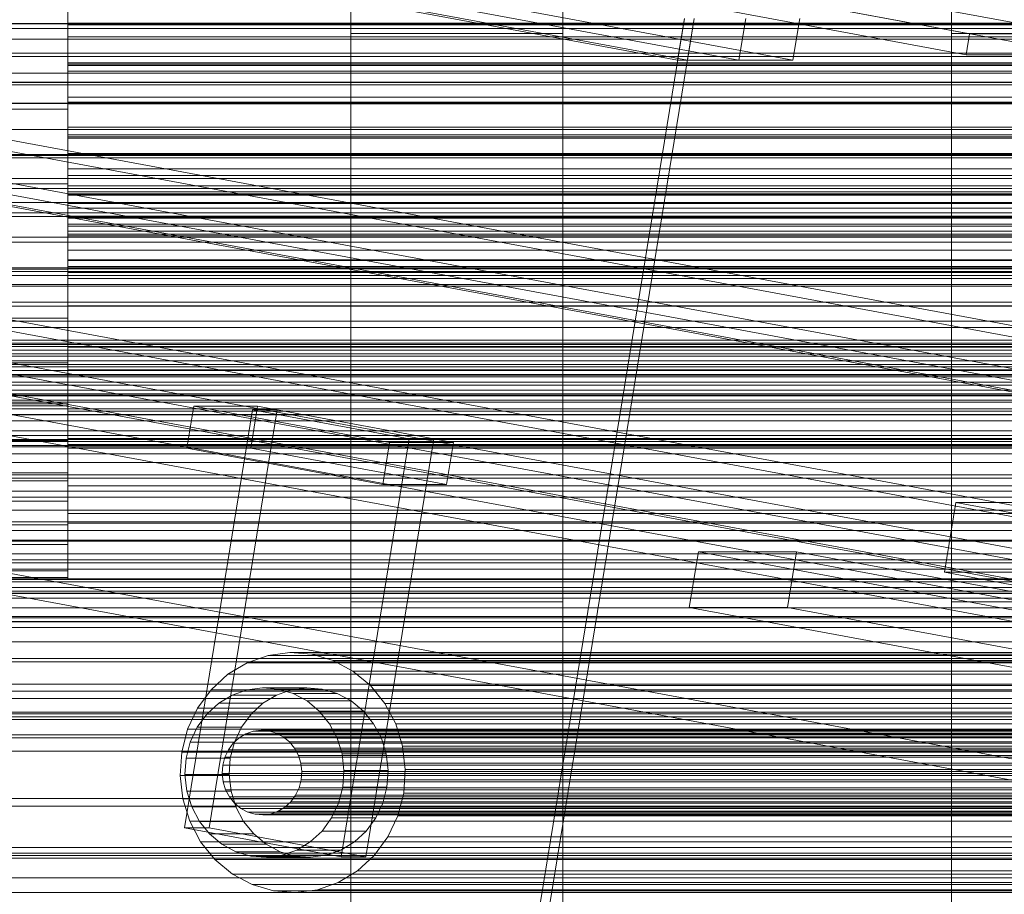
# Model space of a CAD drawing. Header units: millimetres. Extents: x -4395 to 65662, y -65530 to 6847.
# Tile 187 of 256: x -232 to -93, y -35770 to -35646. Entities that reach past the tile are written whole.
import ezdxf

# ---------------------------------------------------------------- set-up
doc = ezdxf.new("R2010")
doc.units = ezdxf.units.MM
for name, color, linetype, lineweight in [('COTAS_O', 1, 'Continuous', 0), ('frontal_C01', 7, 'Continuous', 0), ('frontal_C02', 7, 'Continuous', 0), ('frontal_C03', 7, 'Continuous', 0), ('frontal_C04', 7, 'Continuous', 0), ('frontal_C06', 7, 'Continuous', 0), ('frontal_mezcladora', 7, 'Continuous', 0)]:
    doc.layers.add(name, color=color, linetype=linetype, lineweight=lineweight)
doc.dimstyles.new('R19_100', dxfattribs={"dimtxt": 250, "dimasz": 150, "dimexe": 150, "dimexo": 80, "dimgap": 100, "dimtad": 1, "dimtih": 1, "dimtoh": 1, "dimdsep": 46, "dimcen": 0.09, "dimadec": 0, "dimazin": 0, "dimtfac": 1, "dimtdec": 4, "dimtofl": 0, "dimtmove": 0, "dimatfit": 3, "dimfxl": 1, "dimtolj": 1, "dimtzin": 0, "dimarcsym": 0})

# ---------------------------------------------------------------- blocks, each defined once
blk = doc.blocks.new('DIM_R33_45')
at = {"layer": 'COTAS_O'}
for p, q in [((-1850, -34800), (-1850, -35500)), ((-150, -34800), (-150, -35500)), ((-1850, -35500), (-1700, -35455)), ((-150, -35500), (-300, -35455)), ((-150, -35500), (-1850, -35500)), ((-1850, -35500), (-1700, -35545)), ((-150, -35500), (-300, -35545))]:
    blk.add_line(p, q, dxfattribs=at)
blk.add_text('1700 O', height=250, rotation=180, dxfattribs=at).set_placement((-1000, -35600))
blk = doc.blocks.new('DIM_R33_49')
at = {"layer": 'COTAS_O'}
for p, q in [((-1480, -35300), (-1330, -35255)), ((490, -35300), (340, -35255)), ((-1480, -36000), (-1480, -35300)), ((-1480, -35300), (490, -35300)), ((-1480, -35300), (-1330, -35345)), ((490, -35300), (340, -35345)), ((490, -36000), (490, -35300))]:
    blk.add_line(p, q, dxfattribs=at)
blk.add_text('1970 O', height=250, dxfattribs=at).set_placement((-495, -35200))
blk = doc.blocks.new('DIM_R33_51')
at = {"layer": 'COTAS_O'}
for p, q in [((-1400, -35300), (-1250, -35255)), ((1400, -35300), (1250, -35255)), ((-1400, -36000), (-1400, -35300)), ((-1400, -35300), (1400, -35300)), ((-1400, -35300), (-1250, -35345)), ((1400, -35300), (1250, -35345)), ((1400, -36000), (1400, -35300))]:
    blk.add_line(p, q, dxfattribs=at)
blk.add_text('2800 O', height=250, dxfattribs=at).set_placement((0, -35200))

msp = doc.modelspace()

# ---------------------------------------------------------------- linework, layer by layer
at = {"layer": 'frontal_C01'}
for p, q in [((-185, -35647.71), (-185, -35248.325)), ((-155, -35248.325), (-155, -35647.71)), ((-100, -35647.71), (-100, -35248.325)), ((-185, -35253.97), (-185, -35653.355)), ((-155, -35653.355), (-155, -35253.97)), ((-100, -35253.97), (-100, -35653.355)), ((-185, -35728.153), (-185, -35328.3)), ((-155, -35328.3), (-155, -35728.153)), ((-100, -35728.153), (-100, -35328.3)), ((-185, -35333.946), (-185, -35733.798)), ((-155, -35733.798), (-155, -35333.946)), ((-100, -35333.946), (-100, -35733.798)), ((-185, -35857.011), (-185, -35457.626)), ((-155, -35457.626), (-155, -35857.011)), ((-100, -35857.011), (-100, -35457.626)), ((-185, -35463.271), (-185, -35862.656)), ((-155, -35862.656), (-155, -35463.271)), ((-100, -35463.271), (-100, -35862.656)), ((-185, -35937.454), (-185, -35537.601)), ((-155, -35537.601), (-155, -35937.454)), ((-100, -35937.454), (-100, -35537.601)), ((-185, -35543.247), (-185, -35943.099)), ((-155, -35943.099), (-155, -35543.247)), ((-100, -35543.247), (-100, -35943.099)), ((300, -35646.29), (-300, -35646.29)), ((-300, -35646.374), (300, -35646.374)), ((300, -35648.522), (-300, -35648.522)), ((-155, -35647.71), (-185, -35647.71)), ((-185, -35647.71), (-185, -35653.355)), ((-155, -35653.355), (-155, -35647.71)), ((-70, -35647.71), (-100, -35647.71)), ((-100, -35647.71), (-100, -35653.355)), ((450, -35653.355), (-450, -35653.355)), ((-185, -35653.355), (-155, -35653.355)), ((-100, -35653.355), (-70, -35653.355)), ((-450, -35654.605), (450, -35654.605)), ((300, -35654.647), (-300, -35654.647)), ((300, -35657.568), (-300, -35657.568)), ((300, -35669.659), (-300, -35669.659)), ((300, -35673.107), (-300, -35673.107)), ((-300, -35673.617), (300, -35673.617)), ((-300, -35676.555), (300, -35676.555)), ((300, -35677.238), (-300, -35677.238)), ((300, -35680.858), (-300, -35680.858)), ((450, -35683.261), (-450, -35683.261)), ((-450, -35691.729), (450, -35691.729)), ((-300, -35696.049), (300, -35696.049)), ((300, -35697.488), (-300, -35697.488)), ((300, -35702.547), (-300, -35702.547)), ((300, -35704.589), (-300, -35704.589)), ((300, -35705.152), (-300, -35705.152)), ((-300, -35707.22), (300, -35707.22)), ((-300, -35712.476), (300, -35712.476)), ((300, -35713.311), (-300, -35713.311)), ((300, -35715.151), (-300, -35715.151)), ((300, -35716.814), (-300, -35716.814)), ((-300, -35719.546), (300, -35719.546)), ((350, -35722.216), (-350, -35722.216)), ((300, -35721.333), (-300, -35721.333)), ((-300, -35722.641), (300, -35722.641)), ((350, -35723.545), (-350, -35723.545)), ((-450, -35725.33), (450, -35725.33)), ((-300, -35724.87), (300, -35724.87)), ((350, -35726.638), (-350, -35726.638)), ((-300, -35726.13), (300, -35726.13)), ((-300, -35726.913), (300, -35726.913)), ((300, -35727.629), (-300, -35727.629)), ((-155, -35728.153), (-185, -35728.153)), ((-185, -35728.153), (-185, -35733.798)), ((-155, -35733.798), (-155, -35728.153)), ((-70, -35728.153), (-100, -35728.153)), ((-100, -35728.153), (-100, -35733.798)), ((350, -35730.425), (-350, -35730.425)), ((-300, -35730.926), (300, -35730.926)), ((300, -35731.772), (-300, -35731.772)), ((450, -35733.798), (-450, -35733.798)), ((-185, -35733.798), (-155, -35733.798)), ((-100, -35733.798), (-70, -35733.798)), ((350, -35736.14), (-350, -35736.14)), ((300, -35736.632), (-300, -35736.632)), ((350, -35741.807), (-350, -35741.807)), ((-350, -35749.274), (350, -35749.274)), ((350, -35755.959), (-350, -35755.959)), ((300, -35757.079), (-300, -35757.079)), ((300, -35762.921), (-300, -35762.921)), ((450, -35763.704), (-450, -35763.704)), ((350, -35764.041), (-350, -35764.041))]:
    msp.add_line(p, q, dxfattribs=at)
at = {"layer": 'frontal_C02'}
for p, q in [((-300, -35647.004), (300, -35647.004)), ((300, -35657.64), (-300, -35657.64)), ((300, -35661.317), (-300, -35661.317)), ((-450, -35665.314), (450, -35665.314)), ((-300, -35664.859), (300, -35664.859)), ((-300, -35664.994), (300, -35664.994)), ((300, -35668.247), (-300, -35668.247)), ((300, -35671.636), (-300, -35671.636)), ((450, -35677.236), (-450, -35677.236)), ((300, -35681.386), (-300, -35681.386)), ((300, -35686.287), (-300, -35686.287)), ((300, -35689.345), (-300, -35689.345)), ((-300, -35691.522), (300, -35691.522)), ((300, -35693.056), (-300, -35693.056)), ((300, -35694.546), (-300, -35694.546)), ((-300, -35695.987), (300, -35695.987)), ((-300, -35696.036), (300, -35696.036)), ((300, -35697.083), (-300, -35697.083)), ((450, -35698.723), (-450, -35698.723)), ((300, -35698.179), (-300, -35698.179)), ((300, -35698.876), (-300, -35698.876)), ((-300, -35699.603), (300, -35699.603)), ((300, -35699.9), (-300, -35699.9)), ((-300, -35700.81), (300, -35700.81)), ((300, -35701.629), (-300, -35701.629)), ((-300, -35706.197), (300, -35706.197)), ((-300, -35708.405), (300, -35708.405)), ((-450, -35710.645), (450, -35710.645)), ((300, -35710.168), (-300, -35710.168)), ((300, -35718.036), (-300, -35718.036)), ((300, -35719.429), (-300, -35719.429)), ((-300, -35730.229), (300, -35730.229)), ((300, -35739.779), (-300, -35739.779)), ((-300, -35740.783), (300, -35740.783)), ((300, -35743.764), (-300, -35743.764)), ((-300, -35743.984), (300, -35743.984)), ((-300, -35744.426), (300, -35744.426)), ((300, -35744.772), (-300, -35744.772)), ((-300, -35746.963), (300, -35746.963)), ((300, -35747.401), (-300, -35747.401)), ((-300, -35764.404), (300, -35764.404)), ((-250, -35767.183), (250, -35767.183)), ((300, -35769.257), (-300, -35769.257))]:
    msp.add_line(p, q, dxfattribs=at)
at = {"layer": 'frontal_C03'}
for p, q in [((-1580, -35650.969), (1620, -35650.969)), ((1620, -35654.969), (-1580, -35654.969)), ((-1580, -35726.969), (1620, -35726.969)), ((-1580, -35730.969), (1620, -35730.969))]:
    msp.add_line(p, q, dxfattribs=at)
at = {"layer": 'frontal_C04'}
for p, q in [((-225, -34605.183), (-225, -35681.065)), ((-225, -35681.065), (-225, -35516.618)), ((-225, -35687.991), (-225, -35521.987)), ((-225, -35694.343), (-225, -35526.877)), ((-225, -35700.114), (-225, -35531.292)), ((-225, -35705.299), (-225, -35535.234)), ((-225, -35709.889), (-225, -35538.705)), ((-225, -35713.881), (-225, -35541.709)), ((-225, -35717.268), (-225, -35544.246)), ((-225, -35720.046), (-225, -35546.32)), ((-225, -35722.211), (-225, -35547.931)), ((-225, -35723.76), (-225, -35549.081)), ((-225, -35724.69), (-225, -35549.77)), ((-225, -35550), (-225, -35725)), ((-225, -35648.209), (-225, -35637.5)), ((-225, -35639.718), (-225, -35646.253)), ((-225, -35640.5), (-225, -35652.066)), ((-225, -35640.561), (-225, -35646.253)), ((-225, -35646.496), (-225, -35640.561)), ((-225, -35641.668), (-225, -35653.033)), ((-225, -35646.253), (225, -35646.253)), ((-225, -35646.253), (-225, -35652.237)), ((225, -35646.496), (-225, -35646.496)), ((-225, -35646.496), (-225, -35652.237)), ((-225, -35651.879), (-225, -35646.496)), ((-225, -35652.066), (-225, -35648.209)), ((-225, -35648.209), (225, -35648.209)), ((-225, -35657.453), (-225, -35648.209)), ((225, -35651.879), (-225, -35651.879)), ((-225, -35651.879), (-225, -35657.668)), ((-225, -35656.709), (-225, -35651.879)), ((225, -35652.066), (-225, -35652.066)), ((-225, -35652.066), (-225, -35662.05)), ((-225, -35652.237), (225, -35652.237)), ((-225, -35652.237), (-225, -35657.668)), ((-225, -35653.033), (-225, -35662.36)), ((225, -35653.033), (-225, -35653.033)), ((225, -35656.709), (-225, -35656.709)), ((-225, -35656.709), (-225, -35662.539)), ((-225, -35660.98), (-225, -35656.709)), ((-250, -35658.417), (-225, -35658.417)), ((-225, -35662.05), (-225, -35657.453)), ((-225, -35657.453), (225, -35657.453)), ((-225, -35664.952), (-225, -35657.453)), ((-225, -35657.668), (225, -35657.668)), ((-225, -35657.668), (-225, -35662.539)), ((-225, -35700.417), (-225, -35658.417)), ((225, -35660.98), (-225, -35660.98)), ((-225, -35660.98), (-225, -35666.849)), ((-225, -35664.689), (-225, -35660.98)), ((225, -35662.05), (-225, -35662.05)), ((-225, -35662.05), (-225, -35670.148)), ((-225, -35662.36), (-225, -35669.291)), ((225, -35662.36), (-225, -35662.36)), ((-225, -35662.539), (225, -35662.539)), ((-225, -35662.539), (-225, -35666.849)), ((225, -35664.689), (-225, -35664.689)), ((-225, -35664.689), (-225, -35670.592)), ((-225, -35667.833), (-225, -35664.689)), ((-225, -35670.148), (-225, -35664.952)), ((-225, -35664.952), (225, -35664.952)), ((-225, -35670.477), (-225, -35664.952)), ((-225, -35666.849), (225, -35666.849)), ((-225, -35666.849), (-225, -35670.592)), ((225, -35667.833), (-225, -35667.833)), ((-225, -35667.833), (-225, -35673.765)), ((-225, -35670.41), (-225, -35667.833)), ((-250, -35669), (-225, -35669)), ((-225, -35711), (-225, -35669)), ((-225, -35669.291), (-225, -35673.559)), ((225, -35669.291), (-225, -35669.291)), ((225, -35670.148), (-225, -35670.148)), ((-225, -35670.148), (-225, -35676.115)), ((225, -35670.41), (-225, -35670.41)), ((-225, -35670.41), (-225, -35676.366)), ((-225, -35672.417), (-225, -35670.41)), ((-225, -35671.787), (-225, -35670.417)), ((225, -35670.417), (-225, -35670.417)), ((-225, -35676.115), (-225, -35670.477)), ((-225, -35670.477), (225, -35670.477)), ((-225, -35673.861), (-225, -35670.477)), ((-225, -35670.592), (225, -35670.592)), ((-225, -35670.592), (-225, -35673.765)), ((-225, -35675.689), (-225, -35671.787)), ((225, -35671.787), (-225, -35671.787)), ((225, -35672.417), (-225, -35672.417)), ((-225, -35672.417), (-225, -35678.392)), ((-225, -35673.851), (-225, -35672.417)), ((-225, -35673.559), (-225, -35675)), ((225, -35673.559), (-225, -35673.559)), ((-225, -35673.765), (225, -35673.765)), ((-225, -35673.765), (-225, -35676.366)), ((225, -35673.851), (-225, -35673.851)), ((-225, -35673.851), (-225, -35679.84)), ((-225, -35674.713), (-225, -35673.851)), ((-225, -35679.769), (-225, -35673.861)), ((-225, -35673.861), (225, -35673.861)), ((-225, -35675), (-225, -35673.861)), ((225, -35674.713), (-225, -35674.713)), ((-225, -35674.713), (-225, -35680.71)), ((-225, -35675), (-225, -35674.713)), ((-225, -35675), (225, -35675)), ((-225, -35681), (-225, -35675)), ((-225, -35681.528), (-225, -35675.689)), ((225, -35675.689), (-225, -35675.689)), ((225, -35676.115), (-225, -35676.115)), ((-225, -35676.115), (-225, -35679.769)), ((-225, -35676.366), (225, -35676.366)), ((-225, -35676.366), (-225, -35678.392)), ((-225, -35678.392), (225, -35678.392)), ((-225, -35678.392), (-225, -35679.84)), ((225, -35679.769), (-225, -35679.769)), ((-225, -35679.769), (-225, -35681)), ((-225, -35679.84), (225, -35679.84)), ((-225, -35679.84), (-225, -35680.71)), ((-225, -35680.71), (225, -35680.71)), ((-225, -35680.71), (-225, -35681)), ((-250, -35681.065), (-225, -35681.065)), ((250, -35681.417), (-250, -35681.417)), ((250, -35681.949), (-250, -35681.949)), ((225, -35681), (-225, -35681)), ((-225, -35682.37), (-225, -35681)), ((-225, -35681.065), (-225, -35687.991)), ((-225, -35688.417), (-225, -35681.528)), ((225, -35681.528), (-225, -35681.528)), ((250, -35683.467), (-250, -35683.467)), ((-225, -35686.272), (-225, -35682.37)), ((225, -35682.37), (-225, -35682.37)), ((250, -35685.738), (-250, -35685.738)), ((-225, -35692.112), (-225, -35686.272)), ((225, -35686.272), (-225, -35686.272)), ((-250, -35687.991), (-225, -35687.991)), ((-250, -35688.417), (250, -35688.417)), ((-225, -35687.991), (-225, -35694.343)), ((-225, -35688.417), (-225, -35695.305)), ((-225, -35688.417), (225, -35688.417)), ((250, -35691.095), (-250, -35691.095)), ((250, -35692), (-250, -35692)), ((250, -35692.533), (-250, -35692.533)), ((250, -35693.366), (-250, -35693.366)), ((-225, -35699), (-225, -35692.112)), ((225, -35692.112), (-225, -35692.112)), ((250, -35694.05), (-250, -35694.05)), ((-250, -35694.343), (-225, -35694.343)), ((-225, -35694.343), (-225, -35700.114)), ((250, -35694.884), (-250, -35694.884)), ((250, -35695.417), (-250, -35695.417)), ((-225, -35695.305), (-225, -35701.144)), ((225, -35695.305), (-225, -35695.305)), ((250, -35696.321), (-250, -35696.321)), ((-250, -35699), (250, -35699)), ((-250, -35700.114), (-225, -35700.114)), ((-225, -35699), (-225, -35705.888)), ((-225, -35699), (225, -35699)), ((-225, -35700.114), (-225, -35705.299)), ((-250, -35700.417), (-225, -35700.417)), ((250, -35701.679), (-250, -35701.679)), ((-225, -35701.144), (-225, -35705.046)), ((225, -35701.144), (-225, -35701.144)), ((250, -35703.95), (-250, -35703.95)), ((-250, -35705.299), (-225, -35705.299)), ((250, -35705.467), (-250, -35705.467)), ((-225, -35705.046), (-225, -35706.417)), ((225, -35705.046), (-225, -35705.046)), ((-225, -35705.299), (-225, -35709.889)), ((-225, -35705.888), (-225, -35711.728)), ((225, -35705.888), (-225, -35705.888)), ((250, -35706), (-250, -35706)), ((225, -35706.417), (-225, -35706.417)), ((-250, -35709.889), (-225, -35709.889)), ((-225, -35709.889), (-225, -35713.881)), ((-250, -35711), (-225, -35711)), ((-225, -35711.728), (-225, -35715.63)), ((225, -35711.728), (-225, -35711.728)), ((-250, -35713.881), (-225, -35713.881)), ((-225, -35713.881), (-225, -35717.268)), ((-225, -35715.63), (-225, -35717)), ((225, -35715.63), (-225, -35715.63)), ((225, -35717), (-225, -35717)), ((-250, -35717.268), (-225, -35717.268)), ((-225, -35717.268), (-225, -35720.046)), ((-250, -35720.046), (-225, -35720.046)), ((-225, -35720.046), (-225, -35722.211)), ((-250, -35722.211), (-225, -35722.211)), ((-225, -35722.211), (-225, -35723.76)), ((-250, -35723.76), (-225, -35723.76)), ((-225, -35723.76), (-225, -35724.69)), ((-350, -35725), (350, -35725)), ((-250, -35724.69), (-225, -35724.69)), ((-225, -35725), (-250, -35725)), ((-225, -35724.69), (-225, -35725)), ((350, -35729), (-350, -35729))]:
    msp.add_line(p, q, dxfattribs=at)
at = {"layer": 'frontal_C06'}
for p, q in [((-32.758, -35659.737), (-1382.758, -35409.737)), ((-89.448, -35646.516), (-1328.578, -35417.047)), ((-1318.083, -35421.714), (-97.432, -35647.761)), ((-97.914, -35650.716), (-1318.565, -35424.67)), ((-137.361, -35651.495), (-1302.576, -35435.714)), ((-1287.642, -35435.714), (-122.426, -35651.495)), ((-138.75, -35651.495), (-1245.607, -35446.521)), ((-1236.924, -35446.521), (-130.067, -35651.495)), ((-1469.857, -35460.817), (9.492, -35734.77)), ((18.175, -35734.77), (-1461.174, -35460.817)), ((-1332.668, -35460.817), (146.681, -35734.77)), ((155.364, -35734.77), (-1323.985, -35460.817)), ((8.53, -35740.682), (-1470.819, -35466.728)), ((-1462.137, -35466.728), (17.212, -35740.682)), ((145.719, -35740.682), (-1333.63, -35466.728)), ((-1324.947, -35466.728), (154.402, -35740.682)), ((-1471.301, -35469.684), (8.048, -35743.638)), ((9.437, -35743.638), (-1469.911, -35469.684)), ((-1398.802, -35508.263), (-48.802, -35758.263)), ((72.758, -35758.263), (-1277.242, -35508.263)), ((-49.284, -35761.218), (-1399.284, -35511.218)), ((-1277.724, -35511.218), (72.276, -35761.218)), ((-800.183, -35567.209), (152.531, -35743.638)), ((153.92, -35743.638), (-798.794, -35567.209)), ((-167.79, -35829.826), (-137.787, -35645.583)), ((-136.398, -35645.583), (-166.401, -35829.826)), ((-138.75, -35651.495), (-137.787, -35645.583)), ((-137.361, -35651.495), (-136.398, -35645.583)), ((-129.104, -35645.583), (-130.067, -35651.495)), ((-121.463, -35645.583), (-122.426, -35651.495)), ((-97.914, -35650.716), (-97.432, -35647.761)), ((-97.432, -35647.761), (24.128, -35647.761)), ((-130.067, -35651.495), (-138.75, -35651.495)), ((-122.426, -35651.495), (-137.361, -35651.495)), ((23.646, -35650.716), (-97.914, -35650.716)), ((-208.501, -35760.103), (-198.874, -35700.987)), ((-208.165, -35706.386), (-207.203, -35700.474)), ((-198.172, -35700.474), (-207.203, -35700.474)), ((-207.203, -35700.474), (-179.485, -35705.607)), ((-205.027, -35760.103), (-195.401, -35700.987)), ((-199.135, -35706.386), (-198.172, -35700.474)), ((-195.401, -35700.987), (-198.874, -35700.987)), ((-198.874, -35700.987), (-176.7, -35705.094)), ((-170.455, -35705.607), (-198.172, -35700.474)), ((-173.227, -35705.094), (-195.401, -35700.987)), ((-186.326, -35764.209), (-176.7, -35705.094)), ((-173.227, -35705.094), (-182.853, -35764.209)), ((-180.448, -35711.519), (-179.485, -35705.607)), ((-179.485, -35705.607), (-170.455, -35705.607)), ((-176.7, -35705.094), (-173.227, -35705.094)), ((-170.455, -35705.607), (-171.417, -35711.519)), ((-180.448, -35711.519), (-208.165, -35706.386)), ((-208.165, -35706.386), (-199.135, -35706.386)), ((-199.135, -35706.386), (-171.417, -35711.519)), ((-171.417, -35711.519), (-180.448, -35711.519)), ((-100.981, -35723.962), (-99.377, -35714.109)), ((-79.927, -35714.109), (-99.377, -35714.109)), ((-99.377, -35714.109), (-16.224, -35729.508)), ((-137.085, -35728.941), (-135.801, -35721.059)), ((-121.909, -35721.059), (-135.801, -35721.059)), ((-135.801, -35721.059), (21.265, -35750.145)), ((-123.192, -35728.941), (-121.909, -35721.059)), ((35.158, -35750.145), (-121.909, -35721.059)), ((-17.828, -35739.36), (-100.981, -35723.962)), ((-100.981, -35723.962), (-81.532, -35723.962)), ((19.982, -35758.027), (-137.085, -35728.941)), ((-137.085, -35728.941), (-123.192, -35728.941)), ((-123.192, -35728.941), (33.874, -35758.027)), ((-199.662, -35736.761), (-196.695, -35735.716)), ((-196.695, -35735.716), (-193.593, -35735.308)), ((-69.925, -35735.716), (-196.695, -35735.716)), ((-193.593, -35735.308), (-190.477, -35735.554)), ((-66.824, -35735.308), (-193.593, -35735.308)), ((-190.477, -35735.554), (-187.465, -35736.443)), ((-63.707, -35735.554), (-190.477, -35735.554)), ((-187.465, -35736.443), (-184.674, -35737.942)), ((-60.695, -35736.443), (-187.465, -35736.443)), ((-202.382, -35738.403), (-199.662, -35736.761)), ((-72.893, -35736.761), (-199.662, -35736.761)), ((-184.674, -35737.942), (-182.21, -35739.993)), ((-57.904, -35737.942), (-184.674, -35737.942)), ((-204.748, -35740.579), (-202.382, -35738.403)), ((-75.612, -35738.403), (-202.382, -35738.403)), ((-206.671, -35743.206), (-204.748, -35740.579)), ((-77.979, -35740.579), (-204.748, -35740.579)), ((-201.757, -35741.332), (-199.662, -35740.595)), ((-199.662, -35740.595), (-197.473, -35740.307)), ((-193.411, -35740.595), (-199.662, -35740.595)), ((-197.473, -35740.307), (-195.273, -35740.48)), ((-191.221, -35740.307), (-197.473, -35740.307)), ((-193.411, -35740.595), (-195.505, -35741.332)), ((-195.273, -35740.48), (-193.147, -35741.108)), ((-189.021, -35740.48), (-195.273, -35740.48)), ((-191.221, -35740.307), (-193.411, -35740.595)), ((-189.021, -35740.48), (-191.221, -35740.307)), ((-186.895, -35741.108), (-189.021, -35740.48)), ((-182.21, -35739.993), (-180.169, -35742.516)), ((-55.44, -35739.993), (-182.21, -35739.993)), ((-203.677, -35742.491), (-201.757, -35741.332)), ((-195.505, -35741.332), (-201.757, -35741.332)), ((-195.505, -35741.332), (-197.425, -35742.491)), ((-193.147, -35741.108), (-191.177, -35742.166)), ((-186.895, -35741.108), (-193.147, -35741.108)), ((-184.925, -35742.166), (-186.895, -35741.108)), ((-208.077, -35746.183), (-206.671, -35743.206)), ((-79.902, -35743.206), (-206.671, -35743.206)), ((-205.347, -35744.028), (-203.677, -35742.491)), ((-197.425, -35742.491), (-203.677, -35742.491)), ((-197.425, -35742.491), (-199.096, -35744.028)), ((-191.177, -35742.166), (-189.438, -35743.613)), ((-184.925, -35742.166), (-191.177, -35742.166)), ((-183.186, -35743.613), (-184.925, -35742.166)), ((-180.169, -35742.516), (-178.629, -35745.416)), ((-53.399, -35742.516), (-180.169, -35742.516)), ((-206.705, -35745.882), (-205.347, -35744.028)), ((-199.096, -35744.028), (-205.347, -35744.028)), ((-199.096, -35744.028), (-200.453, -35745.882)), ((-189.438, -35743.613), (-187.997, -35745.395)), ((-183.186, -35743.613), (-189.438, -35743.613)), ((-181.746, -35745.395), (-183.186, -35743.613)), ((-208.911, -35749.395), (-208.077, -35746.183)), ((-81.307, -35746.183), (-208.077, -35746.183)), ((-207.697, -35747.983), (-206.705, -35745.882)), ((-200.453, -35745.882), (-206.705, -35745.882)), ((-200.453, -35745.882), (-201.445, -35747.983)), ((-198.778, -35746.449), (-197.683, -35746.305)), ((-197.683, -35746.305), (-196.583, -35746.392)), ((-62.23, -35746.305), (-197.683, -35746.305)), ((-187.997, -35745.395), (-186.91, -35747.442)), ((-181.746, -35745.395), (-187.997, -35745.395)), ((-180.658, -35747.442), (-181.746, -35745.395)), ((-178.629, -35745.416), (-177.649, -35748.581)), ((-51.859, -35745.416), (-178.629, -35745.416)), ((-201.62, -35748.165), (-200.785, -35747.397)), ((-200.785, -35747.397), (-199.825, -35746.818)), ((-65.332, -35747.397), (-200.785, -35747.397)), ((-199.825, -35746.818), (-198.778, -35746.449)), ((-64.372, -35746.818), (-199.825, -35746.818)), ((-63.325, -35746.449), (-198.778, -35746.449)), ((-196.583, -35746.392), (-195.52, -35746.706)), ((-61.13, -35746.392), (-196.583, -35746.392)), ((-195.52, -35746.706), (-194.535, -35747.235)), ((-60.067, -35746.706), (-195.52, -35746.706)), ((-194.535, -35747.235), (-193.665, -35747.958)), ((-59.082, -35747.235), (-194.535, -35747.235)), ((-186.91, -35747.442), (-186.218, -35749.676)), ((-180.658, -35747.442), (-186.91, -35747.442)), ((-179.967, -35749.676), (-180.658, -35747.442)), ((-208.285, -35750.25), (-207.697, -35747.983)), ((-201.445, -35747.983), (-207.697, -35747.983)), ((-202.795, -35750.143), (-202.299, -35749.093)), ((-202.299, -35749.093), (-201.62, -35748.165)), ((-66.846, -35749.093), (-202.299, -35749.093)), ((-201.445, -35747.983), (-202.034, -35750.25)), ((-66.167, -35748.165), (-201.62, -35748.165)), ((-193.665, -35747.958), (-192.945, -35748.849)), ((-58.213, -35747.958), (-193.665, -35747.958)), ((-192.945, -35748.849), (-192.402, -35749.873)), ((-57.492, -35748.849), (-192.945, -35748.849)), ((-177.649, -35748.581), (-177.267, -35751.888)), ((-50.88, -35748.581), (-177.649, -35748.581)), ((-209.141, -35752.718), (-208.911, -35749.395)), ((-208.911, -35749.395), (-82.141, -35749.395)), ((-208.448, -35752.596), (-208.285, -35750.25)), ((-208.285, -35750.25), (-202.034, -35750.25)), ((-203.089, -35751.277), (-202.795, -35750.143)), ((-67.342, -35750.143), (-202.795, -35750.143)), ((-202.034, -35750.25), (-202.196, -35752.596)), ((-192.402, -35749.873), (-192.056, -35750.99)), ((-56.949, -35749.873), (-192.402, -35749.873)), ((-186.218, -35749.676), (-185.949, -35752.01)), ((-179.967, -35749.676), (-186.218, -35749.676)), ((-179.697, -35752.01), (-179.967, -35749.676)), ((-203.17, -35752.45), (-203.089, -35751.277)), ((-203.089, -35751.277), (-67.637, -35751.277)), ((-192.056, -35750.99), (-191.921, -35752.157)), ((-56.603, -35750.99), (-192.056, -35750.99)), ((-177.267, -35751.888), (-177.498, -35755.212)), ((-50.497, -35751.888), (-177.267, -35751.888)), ((-208.759, -35756.026), (-209.141, -35752.718)), ((-82.371, -35752.718), (-209.141, -35752.718)), ((-208.178, -35754.931), (-208.448, -35752.596)), ((-202.196, -35752.596), (-208.448, -35752.596)), ((-203.036, -35753.617), (-203.17, -35752.45)), ((-67.718, -35752.45), (-203.17, -35752.45)), ((-202.196, -35752.596), (-201.927, -35754.931)), ((-191.921, -35752.157), (-192.002, -35753.33)), ((-56.468, -35752.157), (-191.921, -35752.157)), ((-185.949, -35752.01), (-186.111, -35754.356)), ((-179.697, -35752.01), (-185.949, -35752.01)), ((-179.86, -35754.356), (-179.697, -35752.01)), ((-202.69, -35754.734), (-203.036, -35753.617)), ((-67.583, -35753.617), (-203.036, -35753.617)), ((-192.296, -35754.463), (-192.792, -35755.514)), ((-192.002, -35753.33), (-192.296, -35754.463)), ((-56.844, -35754.463), (-192.296, -35754.463)), ((-56.55, -35753.33), (-192.002, -35753.33)), ((-186.111, -35754.356), (-186.7, -35756.624)), ((-179.86, -35754.356), (-186.111, -35754.356)), ((-180.448, -35756.624), (-179.86, -35754.356)), ((-207.779, -35759.19), (-208.759, -35756.026)), ((-81.989, -35756.026), (-208.759, -35756.026)), ((-207.487, -35757.165), (-208.178, -35754.931)), ((-201.927, -35754.931), (-208.178, -35754.931)), ((-202.146, -35755.758), (-202.69, -35754.734)), ((-67.237, -35754.734), (-202.69, -35754.734)), ((-201.426, -35756.648), (-202.146, -35755.758)), ((-66.694, -35755.758), (-202.146, -35755.758)), ((-201.927, -35754.931), (-201.235, -35757.165)), ((-192.792, -35755.514), (-193.471, -35756.441)), ((-57.34, -35755.514), (-192.792, -35755.514)), ((-177.498, -35755.212), (-178.331, -35758.424)), ((-50.728, -35755.212), (-177.498, -35755.212)), ((-206.399, -35759.212), (-207.487, -35757.165)), ((-201.235, -35757.165), (-207.487, -35757.165)), ((-200.556, -35757.372), (-201.426, -35756.648)), ((-65.973, -35756.648), (-201.426, -35756.648)), ((-201.235, -35757.165), (-200.148, -35759.212)), ((-199.571, -35757.901), (-200.556, -35757.372)), ((-65.104, -35757.372), (-200.556, -35757.372)), ((-194.306, -35757.209), (-195.266, -35757.789)), ((-193.471, -35756.441), (-194.306, -35757.209)), ((-58.854, -35757.209), (-194.306, -35757.209)), ((-58.019, -35756.441), (-193.471, -35756.441)), ((-186.7, -35756.624), (-187.692, -35758.725)), ((-180.448, -35756.624), (-186.7, -35756.624)), ((-181.44, -35758.725), (-180.448, -35756.624)), ((-198.508, -35758.215), (-199.571, -35757.901)), ((-64.119, -35757.901), (-199.571, -35757.901)), ((-197.408, -35758.302), (-198.508, -35758.215)), ((-63.056, -35758.215), (-198.508, -35758.215)), ((-196.314, -35758.158), (-197.408, -35758.302)), ((-61.956, -35758.302), (-197.408, -35758.302)), ((-195.266, -35757.789), (-196.314, -35758.158)), ((-60.861, -35758.158), (-196.314, -35758.158)), ((-59.814, -35757.789), (-195.266, -35757.789)), ((-187.692, -35758.725), (-189.049, -35760.579)), ((-181.44, -35758.725), (-187.692, -35758.725)), ((-182.798, -35760.579), (-181.44, -35758.725)), ((-178.331, -35758.424), (-179.737, -35761.4)), ((-51.562, -35758.424), (-178.331, -35758.424)), ((-186.326, -35764.209), (-208.501, -35760.103)), ((-208.501, -35760.103), (-205.027, -35760.103)), ((-206.239, -35762.09), (-207.779, -35759.19)), ((-81.009, -35759.19), (-207.779, -35759.19)), ((-204.959, -35760.993), (-206.399, -35759.212)), ((-200.148, -35759.212), (-206.399, -35759.212)), ((-205.027, -35760.103), (-182.853, -35764.209)), ((-200.148, -35759.212), (-198.707, -35760.993)), ((-203.22, -35762.441), (-204.959, -35760.993)), ((-198.707, -35760.993), (-204.959, -35760.993)), ((-198.707, -35760.993), (-196.968, -35762.441)), ((-189.049, -35760.579), (-190.72, -35762.115)), ((-182.798, -35760.579), (-189.049, -35760.579)), ((-184.468, -35762.115), (-182.798, -35760.579)), ((-179.737, -35761.4), (-181.66, -35764.027)), ((-52.967, -35761.4), (-179.737, -35761.4)), ((-204.198, -35764.614), (-206.239, -35762.09)), ((-79.469, -35762.09), (-206.239, -35762.09)), ((-201.25, -35763.499), (-203.22, -35762.441)), ((-196.968, -35762.441), (-203.22, -35762.441)), ((-196.968, -35762.441), (-194.998, -35763.499)), ((-190.72, -35762.115), (-192.64, -35763.275)), ((-184.468, -35762.115), (-190.72, -35762.115)), ((-186.388, -35763.275), (-184.468, -35762.115)), ((-199.124, -35764.126), (-201.25, -35763.499)), ((-194.998, -35763.499), (-201.25, -35763.499)), ((-196.924, -35764.3), (-199.124, -35764.126)), ((-192.872, -35764.126), (-199.124, -35764.126)), ((-194.734, -35764.012), (-196.924, -35764.3)), ((-190.672, -35764.3), (-196.924, -35764.3)), ((-194.998, -35763.499), (-192.872, -35764.126)), ((-192.64, -35763.275), (-194.734, -35764.012)), ((-188.483, -35764.012), (-194.734, -35764.012)), ((-192.872, -35764.126), (-190.672, -35764.3)), ((-186.388, -35763.275), (-192.64, -35763.275)), ((-190.672, -35764.3), (-188.483, -35764.012)), ((-188.483, -35764.012), (-186.388, -35763.275)), ((-182.853, -35764.209), (-186.326, -35764.209)), ((-181.66, -35764.027), (-184.027, -35766.204)), ((-54.89, -35764.027), (-181.66, -35764.027)), ((-201.735, -35766.665), (-204.198, -35764.614)), ((-77.429, -35764.614), (-204.198, -35764.614)), ((-198.944, -35768.163), (-201.735, -35766.665)), ((-74.965, -35766.665), (-201.735, -35766.665)), ((-184.027, -35766.204), (-186.746, -35767.846)), ((-57.257, -35766.204), (-184.027, -35766.204)), ((-195.932, -35769.053), (-198.944, -35768.163)), ((-72.174, -35768.163), (-198.944, -35768.163)), ((-186.746, -35767.846), (-189.713, -35768.891)), ((-59.976, -35767.846), (-186.746, -35767.846)), ((-192.815, -35769.298), (-195.932, -35769.053)), ((-69.162, -35769.053), (-195.932, -35769.053)), ((-189.713, -35768.891), (-192.815, -35769.298)), ((-66.045, -35769.298), (-192.815, -35769.298)), ((-62.944, -35768.891), (-189.713, -35768.891))]:
    msp.add_line(p, q, dxfattribs=at)
at = {"layer": 'frontal_mezcladora'}
msp.add_line((-750, -35650.5), (750, -35650.5), dxfattribs=at)

# ---------------------------------------------------------------- dimensions: what is measured, and where the dimension line sits
at = {"layer": 'COTAS_O'}
for p1, p2, picture, middle in [((-150, -34800), (-1850, -34800), 'DIM_R33_45', (-1000, -35500)), ((-1480, -36000), (490, -36000), 'DIM_R33_49', (-495, -35300)), ((-1400, -36000), (1400, -36000), 'DIM_R33_51', (0, -35300))]:
    dim = msp.add_aligned_dim(p1=p1, p2=p2, distance=700, text='<> O', dimstyle='R19_100', dxfattribs=at)
    dim.commit()
    dim.dimension.update_dxf_attribs({"geometry": picture, "text_midpoint": middle})

doc.saveas('drawing.dxf')
